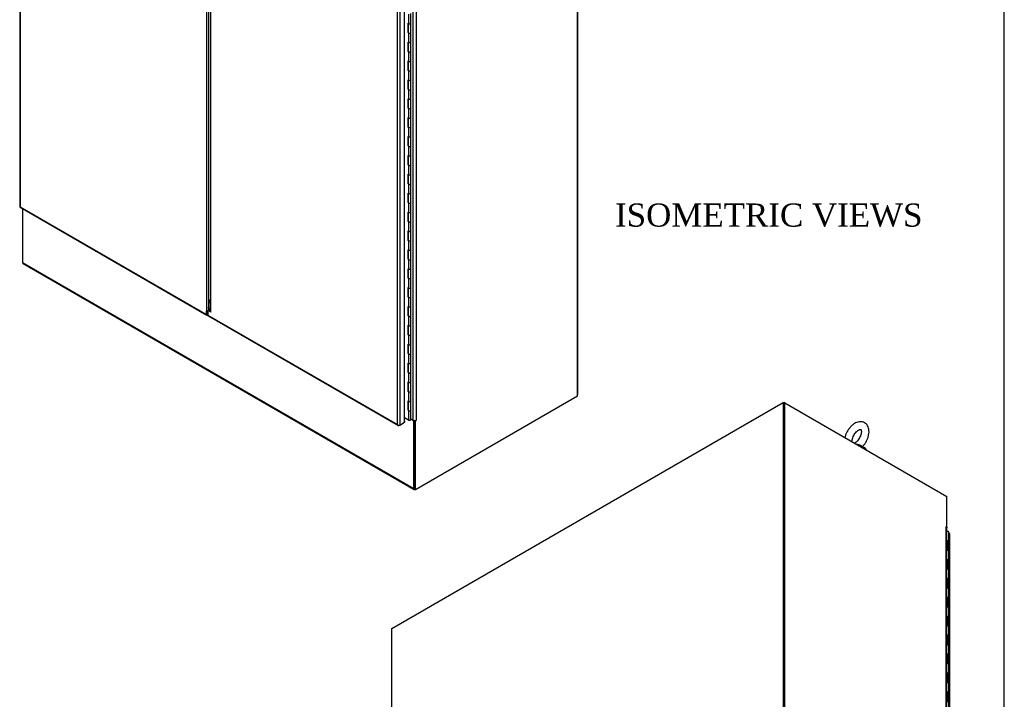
# Model space of a CAD drawing. Header units: inches. Extents: x 1 to 359, y -2 to 239.
# Tile 12 of 13: x 274 to 359, y 118 to 177. Entities that reach past the tile are written whole.
import ezdxf
from ezdxf.enums import TextEntityAlignment as Align

# ---------------------------------------------------------------- set-up
doc = ezdxf.new("R2010")
doc.units = ezdxf.units.IN
doc.header["$MEASUREMENT"] = 0
for name, color, linetype in [('COM44038', 7, 'Continuous'), ('COM48812', 7, 'Continuous'), ('COM54578-79', 7, 'Continuous'), ('COM56746-5', 7, 'Continuous'), ('COM71120-3', 7, 'Continuous'), ('COM71121-3', 7, 'Continuous'), ('COM71122-4', 7, 'Continuous'), ('COM71123-4', 7, 'Continuous'), ('Default', 7, 'Continuous'), ('GSK11033', 7, 'Continuous'), ('SCS00680', 7, 'Continuous'), ('WAF25362', 7, 'Continuous')]:
    doc.layers.add(name, color=color, linetype=linetype)
doc.styles.add('SEACAD_Times_New_Roman', font='times.ttf')

# ---------------------------------------------------------------- blocks, each defined once
blk = doc.blocks.new('SE1')
at = {"layer": 'COM44038', "color": 7, "linetype": 'Continuous'}
for p, q in [((274.03, 226.363), (274.03, 161.096)), ((274.072, 226.265), (274.072, 161.077)), ((290.199, 216.649), (290.199, 152.071)), ((290.401, 152.165), (290.401, 216.342)), ((274.067, 161.031), (290.228, 151.701)), ((274.072, 161.077), (274.071, 161.077)), ((274.071, 161.077), (274.071, 161.077)), ((274.071, 161.077), (274.072, 161.077)), ((274.072, 161.077), (290.199, 151.766)), ((274.072, 161.077), (274.072, 161.077)), ((290.199, 151.766), (290.199, 152.071)), ((290.266, 151.805), (290.266, 152.11)), ((290.312, 151.715), (290.3, 151.708))]:
    blk.add_line(p, q, dxfattribs=at)
blk.add_arc((290.187, 152.36), 0.289, 272.24185, 317.56928, dxfattribs=at)
for centre, major_axis, start_param, end_param in [((274.173, 161.096), (0.143, 0), 3.141593, 3.27243), ((274.139, 161.155), (0.071, 0.124), 3.010756, 3.141593), ((290.3, 151.824), (0.071, 0.124), 2.356194, 3.926991)]:
    blk.add_ellipse(centre, major_axis=major_axis, ratio=0.57735, start_param=start_param, end_param=end_param, dxfattribs=at)
for points in [[(274.031, 161.085), (274.033, 161.083), (274.038, 161.081), (274.048, 161.078), (274.052, 161.078), (274.061, 161.077), (274.066, 161.077), (274.071, 161.077)], [(274.059, 161.037), (274.058, 161.04), (274.058, 161.045), (274.061, 161.056), (274.063, 161.059), (274.066, 161.068), (274.069, 161.072), (274.071, 161.077)]]:
    blk.add_open_spline(points, degree=3, knots=[0, 0, 0, 0, 0.5, 0.5, 0.75, 0.75, 1, 1, 1, 1], dxfattribs=at)
at = {"layer": 'COM48812', "color": 7, "linetype": 'Continuous'}
for q in [(322.319, 218.199), (322.298, 144.808)]:
    blk.add_line((322.319, 144.82), q, dxfattribs=at)
at = {"layer": 'COM54578-79', "color": 7, "linetype": 'Continuous'}
for p, q in [((307.677, 177.737), (307.677, 176.92)), ((307.877, 176.968), (307.877, 177.784)), ((307.677, 176.92), (307.629, 176.948)), ((307.629, 176.131), (307.629, 176.948)), ((307.634, 176.945), (307.634, 176.179)), ((307.643, 176.94), (307.643, 176.151)), ((307.877, 176.151), (307.877, 176.968)), ((307.677, 176.104), (307.629, 176.131)), ((307.634, 176.179), (307.643, 176.174)), ((307.677, 176.104), (307.677, 175.287)), ((307.877, 175.335), (307.877, 176.151)), ((307.677, 175.287), (307.629, 175.315)), ((307.629, 174.498), (307.629, 175.315)), ((307.634, 175.312), (307.634, 174.546)), ((307.643, 175.307), (307.643, 174.518)), ((307.877, 174.518), (307.877, 175.335)), ((307.677, 174.471), (307.629, 174.498)), ((307.634, 174.546), (307.643, 174.541)), ((307.677, 174.471), (307.677, 173.654)), ((307.877, 173.702), (307.877, 174.518)), ((307.677, 173.654), (307.629, 173.682)), ((307.629, 172.865), (307.629, 173.682)), ((307.634, 173.679), (307.634, 172.913)), ((307.643, 173.674), (307.643, 172.885)), ((307.877, 172.885), (307.877, 173.702)), ((307.677, 172.838), (307.629, 172.865)), ((307.634, 172.913), (307.643, 172.908)), ((307.677, 172.838), (307.677, 172.021)), ((307.877, 172.069), (307.877, 172.885)), ((307.677, 172.021), (307.629, 172.049)), ((307.629, 171.232), (307.629, 172.049)), ((307.634, 172.046), (307.634, 171.28)), ((307.634, 171.28), (307.643, 171.275)), ((307.643, 172.041), (307.643, 171.253)), ((307.877, 171.253), (307.877, 172.069)), ((307.877, 170.436), (307.877, 171.253)), ((307.677, 171.205), (307.629, 171.232)), ((307.677, 170.388), (307.629, 170.416)), ((307.629, 169.599), (307.629, 170.416)), ((307.634, 170.413), (307.634, 169.647)), ((307.643, 170.408), (307.643, 169.62)), ((307.677, 171.205), (307.677, 170.388)), ((307.877, 169.62), (307.877, 170.436)), ((307.677, 169.572), (307.629, 169.599)), ((307.634, 169.647), (307.643, 169.642)), ((307.677, 169.572), (307.677, 168.755)), ((307.877, 168.803), (307.877, 169.62)), ((307.677, 168.755), (307.629, 168.783)), ((307.629, 167.966), (307.629, 168.783)), ((307.634, 168.78), (307.634, 168.014)), ((307.643, 168.775), (307.643, 167.987)), ((307.877, 167.987), (307.877, 168.803)), ((307.677, 167.939), (307.629, 167.966)), ((307.634, 168.014), (307.643, 168.009)), ((307.677, 167.939), (307.677, 167.122)), ((307.877, 167.17), (307.877, 167.987)), ((307.677, 167.122), (307.629, 167.15)), ((307.629, 166.333), (307.629, 167.15)), ((307.634, 167.147), (307.634, 166.381)), ((307.643, 167.142), (307.643, 166.354)), ((307.877, 166.354), (307.877, 167.17)), ((307.677, 166.306), (307.629, 166.333)), ((307.634, 166.381), (307.643, 166.376)), ((307.677, 166.306), (307.677, 165.489)), ((307.877, 165.537), (307.877, 166.354)), ((307.677, 165.489), (307.629, 165.517)), ((307.629, 164.7), (307.629, 165.517)), ((307.634, 165.514), (307.634, 164.748)), ((307.643, 165.509), (307.643, 164.721)), ((307.877, 164.721), (307.877, 165.537)), ((307.677, 164.673), (307.629, 164.7)), ((307.634, 164.748), (307.643, 164.743)), ((307.677, 164.673), (307.677, 163.856)), ((307.877, 163.904), (307.877, 164.721)), ((307.677, 163.856), (307.629, 163.884)), ((307.629, 163.067), (307.629, 163.884)), ((307.634, 163.881), (307.634, 163.115)), ((307.643, 163.876), (307.643, 163.088)), ((307.877, 163.088), (307.877, 163.904)), ((307.677, 163.04), (307.629, 163.067)), ((307.634, 163.115), (307.643, 163.11)), ((307.677, 163.04), (307.677, 162.223)), ((307.877, 162.271), (307.877, 163.088)), ((307.677, 162.223), (307.629, 162.251)), ((307.629, 161.434), (307.629, 162.251)), ((307.634, 162.248), (307.634, 161.482)), ((307.643, 162.243), (307.643, 161.455)), ((307.877, 161.455), (307.877, 162.271)), ((307.677, 161.407), (307.629, 161.434)), ((307.634, 161.482), (307.643, 161.477)), ((307.677, 161.407), (307.677, 160.59)), ((307.877, 160.638), (307.877, 161.455)), ((307.677, 160.59), (307.629, 160.618)), ((307.629, 159.801), (307.629, 160.618)), ((307.634, 160.615), (307.634, 159.849)), ((307.643, 160.61), (307.643, 159.822)), ((307.877, 159.822), (307.877, 160.638)), ((307.677, 159.774), (307.629, 159.801)), ((307.634, 159.849), (307.643, 159.844)), ((307.677, 159.774), (307.677, 158.957)), ((307.877, 159.005), (307.877, 159.822)), ((307.677, 158.957), (307.629, 158.985)), ((307.629, 158.168), (307.629, 158.985)), ((307.634, 158.982), (307.634, 158.216)), ((307.643, 158.977), (307.643, 158.189)), ((307.877, 158.189), (307.877, 159.005)), ((307.677, 158.141), (307.629, 158.168)), ((307.634, 158.216), (307.643, 158.211)), ((307.677, 158.141), (307.677, 157.324)), ((307.877, 157.372), (307.877, 158.189)), ((307.677, 157.324), (307.629, 157.352)), ((307.629, 156.535), (307.629, 157.352)), ((307.634, 157.349), (307.634, 156.583)), ((307.643, 157.344), (307.643, 156.556)), ((307.877, 156.556), (307.877, 157.372)), ((307.677, 156.508), (307.629, 156.535)), ((307.634, 156.583), (307.643, 156.578)), ((307.677, 156.508), (307.677, 155.691)), ((307.877, 155.739), (307.877, 156.556)), ((307.677, 155.691), (307.629, 155.719)), ((307.629, 154.902), (307.629, 155.719)), ((307.634, 155.716), (307.634, 154.95)), ((307.643, 155.711), (307.643, 154.923)), ((307.877, 154.923), (307.877, 155.739)), ((307.677, 154.875), (307.629, 154.902)), ((307.634, 154.95), (307.643, 154.945)), ((307.677, 154.875), (307.677, 154.058)), ((307.877, 154.106), (307.877, 154.923)), ((307.677, 154.058), (307.629, 154.086)), ((307.629, 153.269), (307.629, 154.086)), ((307.634, 154.083), (307.634, 153.317)), ((307.643, 154.078), (307.643, 153.29)), ((307.877, 153.29), (307.877, 154.106)), ((307.677, 153.242), (307.629, 153.269)), ((307.634, 153.317), (307.643, 153.312)), ((307.677, 153.242), (307.677, 152.425)), ((307.877, 152.473), (307.877, 153.29)), ((307.677, 152.425), (307.629, 152.453)), ((307.629, 151.636), (307.629, 152.453)), ((307.634, 152.45), (307.634, 151.684)), ((307.634, 151.684), (307.643, 151.679)), ((307.643, 152.445), (307.643, 151.657)), ((307.877, 151.657), (307.877, 152.473)), ((307.877, 150.84), (307.877, 151.657)), ((307.677, 151.609), (307.629, 151.636)), ((307.677, 150.792), (307.629, 150.82)), ((307.629, 150.003), (307.629, 150.82)), ((307.634, 150.817), (307.634, 150.051)), ((307.643, 150.812), (307.643, 150.024)), ((307.677, 151.609), (307.677, 150.792)), ((307.877, 150.024), (307.877, 150.84)), ((307.677, 149.976), (307.629, 150.003)), ((307.634, 150.051), (307.643, 150.046)), ((307.677, 149.976), (307.677, 149.159)), ((307.877, 149.207), (307.877, 150.024)), ((307.677, 149.159), (307.629, 149.187)), ((307.629, 148.37), (307.629, 149.187)), ((307.634, 149.184), (307.634, 148.418)), ((307.643, 149.179), (307.643, 148.391)), ((307.877, 148.391), (307.877, 149.207)), ((307.677, 148.343), (307.629, 148.37)), ((307.634, 148.418), (307.643, 148.413)), ((307.677, 148.343), (307.677, 147.526)), ((307.877, 147.574), (307.877, 148.391)), ((307.677, 147.526), (307.629, 147.554)), ((307.629, 146.737), (307.629, 147.554)), ((307.634, 147.551), (307.634, 146.785)), ((307.643, 147.546), (307.643, 146.758)), ((307.877, 146.758), (307.877, 147.574)), ((307.677, 146.71), (307.629, 146.737)), ((307.634, 146.785), (307.643, 146.78)), ((307.677, 146.71), (307.677, 145.893)), ((307.877, 145.941), (307.877, 146.758)), ((307.677, 145.893), (307.629, 145.921)), ((307.629, 145.104), (307.629, 145.921)), ((307.634, 145.918), (307.634, 145.152)), ((307.643, 145.913), (307.643, 145.125)), ((307.877, 145.125), (307.877, 145.941)), ((307.677, 145.077), (307.629, 145.104)), ((307.634, 145.152), (307.643, 145.147)), ((307.677, 145.077), (307.677, 144.26)), ((307.877, 144.308), (307.877, 145.125)), ((307.629, 143.471), (307.629, 144.288)), ((307.677, 144.26), (307.629, 144.288)), ((307.634, 144.285), (307.634, 143.519)), ((307.643, 144.28), (307.643, 143.492)), ((307.877, 143.492), (307.877, 144.308)), ((307.677, 143.444), (307.629, 143.471)), ((307.634, 143.519), (307.643, 143.514)), ((307.677, 143.444), (307.677, 142.627)), ((307.877, 142.675), (307.877, 143.492)), ((307.677, 142.627), (307.332, 142.826))]:
    blk.add_line(p, q, dxfattribs=at)
for centre, major_axis, start_param, end_param in [((307.76, 176.968), (-0.117, 0), 0.785398, 3.141593), ((307.76, 176.968), (-0.117, 0), 0.785398, 3.141593), ((307.76, 176.151), (0.135, 0), -3.507377, -3.404676), ((307.76, 176.151), (-0.117, 0), 0, 3.141593), ((307.76, 176.151), (-0.117, 0), 0.785398, 3.141593), ((307.76, 175.335), (-0.117, 0), 0.785398, 3.141593), ((307.76, 175.335), (-0.117, 0), 0.785398, 3.141593), ((307.76, 174.518), (0.135, 0), -3.507377, -3.404676), ((307.76, 174.518), (-0.117, 0), 0, 3.141593), ((307.76, 174.518), (-0.117, 0), 0.785398, 3.141593), ((307.76, 173.702), (-0.117, 0), 0.785398, 3.141593), ((307.76, 173.702), (-0.117, 0), 0.785398, 3.141593), ((307.76, 172.885), (0.135, 0), -3.507377, -3.404676), ((307.76, 172.885), (-0.117, 0), 0, 3.141593), ((307.76, 172.885), (-0.117, 0), 0.785398, 3.141593), ((307.76, 171.253), (0.135, 0), -3.507377, -3.404676), ((307.76, 171.253), (-0.117, 0), 0, 3.141593), ((307.76, 172.069), (-0.117, 0), 0.785398, 3.141593), ((307.76, 172.069), (-0.117, 0), 0.785398, 3.141593), ((307.76, 171.253), (-0.117, 0), 0.785398, 3.141593), ((307.76, 170.436), (-0.117, 0), 0.785398, 3.141593), ((307.76, 170.436), (-0.117, 0), 0.785398, 3.141593), ((307.76, 169.62), (0.135, 0), -3.507377, -3.404676), ((307.76, 169.62), (-0.117, 0), 0, 3.141593), ((307.76, 169.62), (-0.117, 0), 0.785398, 3.141593), ((307.76, 168.803), (-0.117, 0), 0.785398, 3.141593), ((307.76, 168.803), (-0.117, 0), 0.785398, 3.141593), ((307.76, 167.987), (0.135, 0), -3.507377, -3.404676), ((307.76, 167.987), (-0.117, 0), 0, 3.141593), ((307.76, 167.987), (-0.117, 0), 0.785398, 3.141593), ((307.76, 167.17), (-0.117, 0), 0.785398, 3.141593), ((307.76, 167.17), (-0.117, 0), 0.785398, 3.141593), ((307.76, 166.354), (0.135, 0), -3.507377, -3.404676), ((307.76, 166.354), (-0.117, 0), 0, 3.141593), ((307.76, 166.354), (-0.117, 0), 0.785398, 3.141593), ((307.76, 165.537), (-0.117, 0), 0.785398, 3.141593), ((307.76, 165.537), (-0.117, 0), 0.785398, 3.141593), ((307.76, 164.721), (0.135, 0), -3.507377, -3.404676), ((307.76, 164.721), (-0.117, 0), 0, 3.141593), ((307.76, 164.721), (-0.117, 0), 0.785398, 3.141593), ((307.76, 163.904), (-0.117, 0), 0.785398, 3.141593), ((307.76, 163.904), (-0.117, 0), 0.785398, 3.141593), ((307.76, 163.088), (0.135, 0), -3.507377, -3.404676), ((307.76, 163.088), (-0.117, 0), 0, 3.141593), ((307.76, 163.088), (-0.117, 0), 0.785398, 3.141593), ((307.76, 162.271), (-0.117, 0), 0.785398, 3.141593), ((307.76, 162.271), (-0.117, 0), 0.785398, 3.141593), ((307.76, 161.455), (0.135, 0), -3.507377, -3.404676), ((307.76, 161.455), (-0.117, 0), 0, 3.141593), ((307.76, 161.455), (-0.117, 0), 0.785398, 3.141593), ((307.76, 160.638), (-0.117, 0), 0.785398, 3.141593), ((307.76, 160.638), (-0.117, 0), 0.785398, 3.141593), ((307.76, 159.822), (0.135, 0), -3.507377, -3.404676), ((307.76, 159.822), (-0.117, 0), 0, 3.141593), ((307.76, 159.822), (-0.117, 0), 0.785398, 3.141593), ((307.76, 159.005), (-0.117, 0), 0.785398, 3.141593), ((307.76, 159.005), (-0.117, 0), 0.785398, 3.141593), ((307.76, 158.189), (0.135, 0), -3.507377, -3.404676), ((307.76, 158.189), (-0.117, 0), 0, 3.141593), ((307.76, 158.189), (-0.117, 0), 0.785398, 3.141593), ((307.76, 157.372), (-0.117, 0), 0.785398, 3.141593), ((307.76, 157.372), (-0.117, 0), 0.785398, 3.141593), ((307.76, 156.556), (0.135, 0), -3.507377, -3.404676), ((307.76, 156.556), (-0.117, 0), 0, 3.141593), ((307.76, 156.556), (-0.117, 0), 0.785398, 3.141593), ((307.76, 155.739), (-0.117, 0), 0.785398, 3.141593), ((307.76, 155.739), (-0.117, 0), 0.785398, 3.141593), ((307.76, 154.923), (0.135, 0), -3.507377, -3.404676), ((307.76, 154.923), (-0.117, 0), 0, 3.141593), ((307.76, 154.923), (-0.117, 0), 0.785398, 3.141593), ((307.76, 154.106), (-0.117, 0), 0.785398, 3.141593), ((307.76, 154.106), (-0.117, 0), 0.785398, 3.141593), ((307.76, 153.29), (0.135, 0), -3.507377, -3.404676), ((307.76, 153.29), (-0.117, 0), 0, 3.141593), ((307.76, 153.29), (-0.117, 0), 0.785398, 3.141593), ((307.76, 151.657), (0.135, 0), -3.507377, -3.404676), ((307.76, 151.657), (-0.117, 0), 0, 3.141593), ((307.76, 152.473), (-0.117, 0), 0.785398, 3.141593), ((307.76, 152.473), (-0.117, 0), 0.785398, 3.141593), ((307.76, 151.657), (-0.117, 0), 0.785398, 3.141593), ((307.76, 150.84), (-0.117, 0), 0.785398, 3.141593), ((307.76, 150.84), (-0.117, 0), 0.785398, 3.141593), ((307.76, 150.024), (0.135, 0), -3.507377, -3.404676), ((307.76, 150.024), (-0.117, 0), 0, 3.141593), ((307.76, 150.024), (-0.117, 0), 0.785398, 3.141593), ((307.76, 149.207), (-0.117, 0), 0.785398, 3.141593), ((307.76, 149.207), (-0.117, 0), 0.785398, 3.141593), ((307.76, 148.391), (0.135, 0), -3.507377, -3.404676), ((307.76, 148.391), (-0.117, 0), 0, 3.141593), ((307.76, 148.391), (-0.117, 0), 0.785398, 3.141593), ((307.76, 147.574), (-0.117, 0), 0.785398, 3.141593), ((307.76, 147.574), (-0.117, 0), 0.785398, 3.141593), ((307.76, 146.758), (0.135, 0), -3.507377, -3.404676), ((307.76, 146.758), (-0.117, 0), 0, 3.141593), ((307.76, 146.758), (-0.117, 0), 0.785398, 3.141593), ((307.76, 145.941), (-0.117, 0), 0.785398, 3.141593), ((307.76, 145.941), (-0.117, 0), 0.785398, 3.141593), ((307.76, 145.125), (0.135, 0), -3.507377, -3.404676), ((307.76, 145.125), (-0.117, 0), 0, 3.141593), ((307.76, 145.125), (-0.117, 0), 0.785398, 3.141593), ((307.76, 144.308), (-0.117, 0), 0.785398, 3.141593), ((307.76, 144.308), (-0.117, 0), 0.785398, 3.141593), ((307.76, 143.492), (0.135, 0), -3.507377, -3.404676), ((307.76, 143.492), (-0.117, 0), 0, 3.141593), ((307.76, 143.492), (-0.117, 0), 0.785398, 3.141593), ((307.76, 142.675), (-0.117, 0), 0.785398, 3.141593), ((307.76, 142.636), (0.05, 0), 4.601828, 4.82295)]:
    blk.add_ellipse(centre, major_axis=major_axis, ratio=0.57735, start_param=start_param, end_param=end_param, dxfattribs=at)
at = {"layer": 'COM56746-5', "color": 7, "linetype": 'Continuous'}
for p, q in [((290.536, 216.335), (290.536, 152.065)), ((290.578, 151.96), (290.578, 216.323)), ((306.705, 142.236), (306.705, 207.425)), ((306.907, 207.464), (306.907, 142.197)), ((307.332, 142.443), (307.332, 207.709)), ((290.401, 152.062), (290.312, 152.011)), ((290.312, 152.011), (290.312, 151.7)), ((290.312, 151.7), (306.705, 142.236)), ((290.468, 152.1), (290.401, 152.062)), ((290.578, 151.96), (290.401, 152.062)), ((290.537, 152.061), (290.468, 152.1)), ((290.342, 151.635), (306.768, 142.151)), ((306.907, 142.197), (307.332, 142.443)), ((307.332, 142.549), (307.357, 142.535)), ((307.357, 142.535), (307.332, 142.52)), ((307.357, 142.457), (307.332, 142.443)), ((307.357, 142.457), (307.357, 142.535)), ((306.705, 142.236), (306.705, 142.236)), ((306.705, 142.236), (306.705, 142.236)), ((306.705, 142.236), (306.705, 142.236)), ((306.705, 142.236), (306.705, 142.236)), ((306.705, 142.236), (306.705, 142.236)), ((306.775, 142.18), (306.759, 142.158)), ((306.907, 142.197), (306.84, 142.158))]:
    blk.add_line(p, q, dxfattribs=at)
for centre, radius, start, end in [((290.69, 152.065), 0.154, 180, 223.04754), ((306.9, 142.408), 0.26, 221.3936, 244.29429), ((306.865, 142.29), 0.169, 198.56886, 231.33198)]:
    blk.add_arc(centre, radius, start, end, dxfattribs=at)
for centre, major_axis, start_param, end_param in [((290.414, 151.759), (0.071, 0.124), 2.356194, 3.141593), ((306.84, 142.275), (0.071, 0.124), 3.010756, 3.926991), ((306.806, 142.256), (0.143, 0), 4.581552, 5.497787)]:
    blk.add_ellipse(centre, major_axis=major_axis, ratio=0.57735, start_param=start_param, end_param=end_param, dxfattribs=at)
at = {"layer": 'COM71120-3', "color": 7, "linetype": 'Continuous'}
for p, q in [((322.298, 144.731), (322.298, 218.109)), ((308.067, 142.614), (308.067, 207.37)), ((308.336, 207.37), (308.336, 142.614)), ((308.269, 136.631), (322.298, 144.731)), ((307.877, 142.724), (308.067, 142.614)), ((308.202, 136.67), (308.202, 142.582)), ((308.214, 142.582), (308.269, 142.551)), ((308.336, 142.589), (308.269, 142.551)), ((308.269, 136.631), (308.269, 142.551)), ((308.313, 142.603), (308.336, 142.589)), ((308.202, 136.67), (308.269, 136.631))]:
    blk.add_line(p, q, dxfattribs=at)
for centre, major_axis, start_param, end_param in [((308.202, 142.691), (0.19, 0), 3.926991, 5.497787), ((308.336, 142.602), (-0.0075, -0.013), 0.785398, 3.926991)]:
    blk.add_ellipse(centre, major_axis=major_axis, ratio=0.57735, start_param=start_param, end_param=end_param, dxfattribs=at)
at = {"layer": 'COM71123-4', "color": 7, "linetype": 'Continuous'}
for p, q in [((274.285, 160.905), (274.285, 156.251)), ((274.285, 156.251), (308.134, 136.709)), ((274.324, 156.164), (308.174, 136.622)), ((307.877, 142.699), (308.134, 142.551)), ((308.189, 142.582), (308.134, 142.551)), ((308.134, 136.709), (308.134, 142.551)), ((308.202, 136.747), (308.202, 142.582))]:
    blk.add_line(p, q, dxfattribs=at)
for centre, end_param in [((274.419, 156.329), 3.141593), ((308.269, 136.786), 3.926991)]:
    blk.add_ellipse(centre, major_axis=(0.095, 0.165), ratio=0.57735, start_param=2.356194, end_param=end_param, dxfattribs=at)
at = {"layer": 'GSK11033', "color": 7, "linetype": 'Continuous'}
for p, q in [((290.536, 153.119), (290.405, 152.829)), ((290.405, 152.829), (290.536, 152.753)), ((290.405, 152.829), (290.405, 152.173)), ((290.3, 152.358), (290.536, 152.222)), ((290.3, 152.358), (290.536, 152.222)), ((290.3, 151.746), (290.3, 152.094)), ((290.3, 151.746), (290.312, 151.739)), ((290.3, 151.746), (290.312, 151.739))]:
    blk.add_line(p, q, dxfattribs=at)
blk = doc.blocks.new('SE7')
at = {"layer": 'COM44038', "color": 7, "linetype": 'Continuous'}
for p, q in [((354.478, 132.818), (354.428, 132.847)), ((354.478, 67.552), (354.478, 132.818)), ((354.519, 67.493), (354.519, 132.76)), ((354.264, 67.675), (354.478, 67.552)), ((354.264, 67.597), (354.41, 67.513)), ((354.41, 67.513), (354.264, 67.597)), ((354.41, 67.435), (354.264, 67.52)), ((354.264, 67.351), (354.41, 67.435)), ((354.264, 67.302), (354.482, 67.428)), ((354.41, 67.513), (354.41, 67.513)), ((354.41, 67.513), (354.41, 67.513)), ((354.455, 67.487), (354.41, 67.513)), ((354.41, 67.513), (354.455, 67.487)), ((354.455, 67.487), (354.518, 67.483)), ((354.455, 67.487), (354.491, 67.435)), ((354.478, 67.474), (354.456, 67.486)), ((354.458, 67.485), (354.478, 67.474)), ((354.478, 67.474), (354.478, 67.474)), ((354.478, 67.474), (354.478, 67.474))]:
    blk.add_line(p, q, dxfattribs=at)
for centre, major_axis, start_param, end_param in [((354.376, 132.76), (-0.143, 0), 3.141593, 3.926991), ((354.41, 67.552), (-0.071, 0.124), 2.356194, 3.27243), ((354.376, 67.493), (-0.143, 0), 3.010756, 3.926991)]:
    blk.add_ellipse(centre, major_axis=major_axis, ratio=0.57735, start_param=start_param, end_param=end_param, dxfattribs=at)
for points in [[(354.518, 67.483), (354.516, 67.48), (354.512, 67.478), (354.501, 67.476), (354.497, 67.475), (354.488, 67.474), (354.483, 67.474), (354.478, 67.474)], [(354.491, 67.435), (354.492, 67.438), (354.491, 67.443), (354.488, 67.453), (354.487, 67.456), (354.483, 67.465), (354.48, 67.469), (354.478, 67.474)]]:
    blk.add_open_spline(points, degree=3, knots=[0, 0, 0, 0, 0.5, 0.5, 0.75, 0.75, 1, 1, 1, 1], dxfattribs=at)
at = {"layer": 'COM48812', "color": 7, "linetype": 'Continuous'}
for p, q in [((306.23, 124.596), (340.079, 144.139)), ((340.079, 144.139), (340.079, 70.76)), ((340.079, 144.139), (340.168, 144.088)), ((340.168, 144.088), (340.168, 70.709)), ((306.23, 51.218), (306.23, 124.596)), ((340.079, 70.76), (306.23, 51.218)), ((340.079, 70.76), (340.168, 70.709)), ((340.168, 70.709), (306.319, 51.167)), ((306.23, 51.218), (306.319, 51.167))]:
    blk.add_line(p, q, dxfattribs=at)
at = {"layer": 'COM54578-79', "color": 7, "linetype": 'Continuous'}
for p, q in [((354.428, 132.112), (354.428, 132.929)), ((354.252, 132.18), (354.305, 132.18)), ((354.305, 131.363), (354.305, 132.18)), ((354.428, 131.296), (354.428, 132.112)), ((354.252, 131.363), (354.305, 131.363)), ((354.428, 130.479), (354.428, 131.296)), ((354.252, 130.547), (354.305, 130.547)), ((354.305, 129.73), (354.305, 130.547)), ((354.428, 129.663), (354.428, 130.479)), ((354.252, 129.73), (354.305, 129.73)), ((354.428, 128.846), (354.428, 129.663)), ((354.252, 128.914), (354.305, 128.914)), ((354.305, 128.097), (354.305, 128.914)), ((354.428, 128.03), (354.428, 128.846)), ((354.252, 128.097), (354.305, 128.097)), ((354.428, 127.213), (354.428, 128.03)), ((354.252, 127.281), (354.305, 127.281)), ((354.305, 126.464), (354.305, 127.281)), ((354.428, 126.397), (354.428, 127.213)), ((354.252, 126.464), (354.305, 126.464)), ((354.428, 125.58), (354.428, 126.397)), ((354.252, 125.648), (354.305, 125.648)), ((354.305, 124.831), (354.305, 125.648)), ((354.428, 124.764), (354.428, 125.58)), ((354.252, 124.831), (354.305, 124.831)), ((354.428, 123.947), (354.428, 124.764)), ((354.252, 124.015), (354.305, 124.015)), ((354.305, 123.198), (354.305, 124.015)), ((354.428, 123.131), (354.428, 123.947)), ((354.252, 123.198), (354.305, 123.198)), ((354.428, 122.314), (354.428, 123.131)), ((354.252, 122.382), (354.305, 122.382)), ((354.305, 121.565), (354.305, 122.382)), ((354.428, 121.498), (354.428, 122.314)), ((354.252, 121.565), (354.305, 121.565)), ((354.428, 120.681), (354.428, 121.498)), ((354.252, 120.749), (354.305, 120.749)), ((354.305, 119.932), (354.305, 120.749)), ((354.428, 119.865), (354.428, 120.681)), ((354.252, 119.932), (354.305, 119.932)), ((354.428, 119.048), (354.428, 119.865)), ((354.252, 119.116), (354.305, 119.116)), ((354.305, 118.299), (354.305, 119.116)), ((354.428, 118.232), (354.428, 119.048)), ((354.252, 118.299), (354.305, 118.299)), ((354.428, 117.415), (354.428, 118.232)), ((354.252, 117.483), (354.305, 117.483)), ((354.305, 116.666), (354.305, 117.483)), ((354.428, 116.599), (354.428, 117.415)), ((354.252, 116.666), (354.305, 116.666)), ((354.428, 115.782), (354.428, 116.599)), ((354.252, 115.85), (354.305, 115.85)), ((354.252, 115.033), (354.305, 115.033)), ((354.305, 115.033), (354.305, 115.85)), ((354.428, 114.966), (354.428, 115.782)), ((354.252, 114.217), (354.305, 114.217)), ((354.305, 113.4), (354.305, 114.217)), ((354.428, 114.149), (354.428, 114.966)), ((354.252, 113.4), (354.305, 113.4)), ((354.428, 113.333), (354.428, 114.149)), ((354.428, 112.517), (354.428, 113.333)), ((354.252, 112.584), (354.305, 112.584)), ((354.305, 111.767), (354.305, 112.584)), ((354.428, 111.7), (354.428, 112.517)), ((354.252, 111.767), (354.305, 111.767)), ((354.428, 110.884), (354.428, 111.7)), ((354.252, 110.951), (354.305, 110.951)), ((354.305, 110.134), (354.305, 110.951)), ((354.428, 110.067), (354.428, 110.884)), ((354.252, 110.134), (354.305, 110.134)), ((354.428, 109.251), (354.428, 110.067)), ((354.252, 109.318), (354.305, 109.318)), ((354.305, 108.502), (354.305, 109.318)), ((354.428, 108.434), (354.428, 109.251)), ((354.252, 108.502), (354.305, 108.502)), ((354.428, 107.618), (354.428, 108.434)), ((354.252, 107.685), (354.305, 107.685)), ((354.305, 106.869), (354.305, 107.685)), ((354.428, 106.801), (354.428, 107.618)), ((354.252, 106.869), (354.305, 106.869)), ((354.428, 105.985), (354.428, 106.801)), ((354.252, 106.052), (354.305, 106.052)), ((354.305, 105.236), (354.305, 106.052)), ((354.428, 105.168), (354.428, 105.985)), ((354.252, 105.236), (354.305, 105.236)), ((354.428, 104.352), (354.428, 105.168)), ((354.252, 104.419), (354.305, 104.419)), ((354.305, 103.603), (354.305, 104.419)), ((354.428, 103.535), (354.428, 104.352)), ((354.252, 103.603), (354.305, 103.603)), ((354.428, 102.719), (354.428, 103.535)), ((354.252, 102.786), (354.305, 102.786)), ((354.305, 101.97), (354.305, 102.786)), ((354.428, 101.902), (354.428, 102.719)), ((354.252, 101.97), (354.305, 101.97)), ((354.428, 101.086), (354.428, 101.902)), ((354.252, 101.153), (354.305, 101.153)), ((354.305, 100.337), (354.305, 101.153)), ((354.428, 100.269), (354.428, 101.086)), ((354.252, 100.337), (354.305, 100.337)), ((354.428, 99.453), (354.428, 100.269)), ((354.252, 99.52), (354.305, 99.52)), ((354.305, 98.704), (354.305, 99.52)), ((354.428, 98.636), (354.428, 99.453)), ((354.252, 98.704), (354.305, 98.704)), ((354.428, 97.82), (354.428, 98.636)), ((354.252, 97.887), (354.305, 97.887)), ((354.305, 97.071), (354.305, 97.887)), ((354.428, 97.003), (354.428, 97.82)), ((354.252, 97.071), (354.305, 97.071)), ((354.428, 96.187), (354.428, 97.003)), ((354.252, 96.254), (354.305, 96.254)), ((354.252, 95.438), (354.305, 95.438)), ((354.305, 95.438), (354.305, 96.254)), ((354.428, 95.37), (354.428, 96.187)), ((354.252, 94.621), (354.305, 94.621)), ((354.305, 93.805), (354.305, 94.621)), ((354.428, 94.554), (354.428, 95.37)), ((354.252, 93.805), (354.305, 93.805)), ((354.428, 93.737), (354.428, 94.554)), ((354.428, 92.921), (354.428, 93.737)), ((354.252, 92.988), (354.305, 92.988)), ((354.305, 92.172), (354.305, 92.988)), ((354.428, 92.104), (354.428, 92.921)), ((354.252, 92.172), (354.305, 92.172)), ((354.428, 91.288), (354.428, 92.104)), ((354.252, 91.355), (354.305, 91.355)), ((354.305, 90.539), (354.305, 91.355)), ((354.428, 90.471), (354.428, 91.288)), ((354.252, 90.539), (354.305, 90.539)), ((354.428, 89.655), (354.428, 90.471)), ((354.252, 89.722), (354.305, 89.722)), ((354.305, 88.906), (354.305, 89.722)), ((354.428, 88.838), (354.428, 89.655)), ((354.252, 88.906), (354.305, 88.906)), ((354.428, 88.022), (354.428, 88.838)), ((354.252, 88.089), (354.305, 88.089)), ((354.305, 87.273), (354.305, 88.089)), ((354.428, 87.205), (354.428, 88.022)), ((354.252, 87.273), (354.305, 87.273)), ((354.428, 86.389), (354.428, 87.205)), ((354.252, 86.456), (354.305, 86.456)), ((354.305, 85.64), (354.305, 86.456)), ((354.428, 85.572), (354.428, 86.389)), ((354.252, 85.64), (354.305, 85.64)), ((354.428, 84.756), (354.428, 85.572)), ((354.252, 84.823), (354.305, 84.823)), ((354.305, 84.007), (354.305, 84.823)), ((354.428, 83.939), (354.428, 84.756)), ((354.252, 84.007), (354.305, 84.007)), ((354.428, 83.123), (354.428, 83.939)), ((354.252, 83.19), (354.305, 83.19)), ((354.305, 82.374), (354.305, 83.19)), ((354.428, 82.306), (354.428, 83.123)), ((354.252, 82.374), (354.305, 82.374)), ((354.428, 81.49), (354.428, 82.306)), ((354.252, 81.557), (354.305, 81.557)), ((354.305, 80.741), (354.305, 81.557)), ((354.428, 80.673), (354.428, 81.49)), ((354.252, 80.741), (354.305, 80.741)), ((354.428, 79.857), (354.428, 80.673)), ((354.252, 79.924), (354.305, 79.924)), ((354.305, 79.108), (354.305, 79.924)), ((354.428, 79.04), (354.428, 79.857)), ((354.252, 79.108), (354.305, 79.108)), ((354.428, 78.224), (354.428, 79.04)), ((354.252, 78.291), (354.305, 78.291)), ((354.305, 77.475), (354.305, 78.291)), ((354.428, 77.407), (354.428, 78.224)), ((354.252, 77.475), (354.305, 77.475)), ((354.428, 76.591), (354.428, 77.407)), ((354.252, 76.658), (354.305, 76.658)), ((354.252, 75.842), (354.305, 75.842)), ((354.305, 75.842), (354.305, 76.658)), ((354.428, 75.774), (354.428, 76.591)), ((354.252, 75.025), (354.305, 75.025)), ((354.305, 74.209), (354.305, 75.025)), ((354.428, 74.958), (354.428, 75.774)), ((354.252, 74.209), (354.305, 74.209)), ((354.428, 74.141), (354.428, 74.958)), ((354.428, 73.325), (354.428, 74.141)), ((354.252, 73.392), (354.305, 73.392)), ((354.305, 72.576), (354.305, 73.392)), ((354.428, 72.508), (354.428, 73.325)), ((354.252, 72.576), (354.305, 72.576)), ((354.428, 71.692), (354.428, 72.508)), ((354.252, 71.759), (354.305, 71.759)), ((354.305, 70.943), (354.305, 71.759)), ((354.428, 70.875), (354.428, 71.692)), ((354.252, 70.943), (354.305, 70.943)), ((354.428, 70.059), (354.428, 70.875)), ((354.252, 70.126), (354.305, 70.126)), ((354.305, 68.493), (354.305, 70.126)), ((354.428, 68.426), (354.428, 70.059)), ((354.428, 68.426), (354.428, 69.242)), ((354.264, 68.493), (354.305, 68.493)), ((354.307, 68.457), (354.264, 68.457)), ((354.264, 68.399), (354.272, 68.403)), ((354.276, 68.361), (354.264, 68.354)), ((354.346, 68.35), (354.264, 68.303)), ((354.272, 68.403), (354.272, 68.408)), ((354.275, 68.401), (354.275, 68.405)), ((354.346, 68.351), (354.39, 68.376)), ((354.346, 68.351), (354.346, 68.35)), ((354.361, 68.426), (354.361, 68.439))]:
    blk.add_line(p, q, dxfattribs=at)
for centre, major_axis, start_param, end_param in [((354.311, 132.929), (0.117, 0), 0, 2.091382), ((354.311, 132.112), (0.117, 0), 0, 1.616314), ((354.311, 132.112), (-0.117, 0), 3.141593, 4.757906), ((354.311, 131.296), (0.117, 0), 0, 2.091382), ((354.311, 131.296), (-0.117, 0), 3.141593, 4.757906), ((354.311, 130.479), (0.117, 0), 0, 1.616314), ((354.311, 130.479), (-0.117, 0), 3.141593, 4.757906), ((354.311, 129.663), (0.117, 0), 0, 2.091382), ((354.311, 129.663), (-0.117, 0), 3.141593, 4.757906), ((354.311, 128.846), (0.117, 0), 0, 1.616314), ((354.311, 128.846), (-0.117, 0), 3.141593, 4.757906), ((354.311, 128.03), (0.117, 0), 0, 2.091382), ((354.311, 128.03), (-0.117, 0), 3.141593, 4.757906), ((354.311, 127.213), (0.117, 0), 0, 1.616314), ((354.311, 127.213), (-0.117, 0), 3.141593, 4.757906), ((354.311, 126.397), (0.117, 0), 0, 2.091382), ((354.311, 126.397), (-0.117, 0), 3.141593, 4.757906), ((354.311, 125.58), (0.117, 0), 0, 1.616314), ((354.311, 125.58), (-0.117, 0), 3.141593, 4.757906), ((354.311, 124.764), (0.117, 0), 0, 2.091382), ((354.311, 124.764), (-0.117, 0), 3.141593, 4.757906), ((354.311, 123.947), (0.117, 0), 0, 1.616314), ((354.311, 123.947), (-0.117, 0), 3.141593, 4.757906), ((354.311, 123.131), (0.117, 0), 0, 2.091382), ((354.311, 123.131), (-0.117, 0), 3.141593, 4.757906), ((354.311, 122.314), (0.117, 0), 0, 1.616314), ((354.311, 122.314), (-0.117, 0), 3.141593, 4.757906), ((354.311, 121.498), (0.117, 0), 0, 2.091382), ((354.311, 121.498), (-0.117, 0), 3.141593, 4.757906), ((354.311, 120.681), (0.117, 0), 0, 1.616314), ((354.311, 120.681), (-0.117, 0), 3.141593, 4.757906), ((354.311, 119.865), (0.117, 0), 0, 2.091382), ((354.311, 119.865), (-0.117, 0), 3.141593, 4.757906), ((354.311, 119.048), (0.117, 0), 0, 1.616314), ((354.311, 119.048), (-0.117, 0), 3.141593, 4.757906), ((354.311, 118.232), (0.117, 0), 0, 2.091382), ((354.311, 118.232), (-0.117, 0), 3.141593, 4.757906), ((354.311, 117.415), (0.117, 0), 0, 1.616314), ((354.311, 117.415), (-0.117, 0), 3.141593, 4.757906), ((354.311, 116.599), (0.117, 0), 0, 2.091382), ((354.311, 116.599), (-0.117, 0), 3.141593, 4.757906), ((354.311, 114.966), (0.117, 0), 0, 2.091382), ((354.311, 115.782), (0.117, 0), 0, 1.616314), ((354.311, 115.782), (-0.117, 0), 3.141593, 4.757906), ((354.311, 114.966), (-0.117, 0), 3.141593, 4.757906), ((354.311, 114.149), (0.117, 0), 0, 1.616314), ((354.311, 114.149), (-0.117, 0), 3.141593, 4.757906), ((354.311, 113.333), (0.117, 0), 0, 2.091382), ((354.311, 113.333), (-0.117, 0), 3.141593, 4.757906), ((354.311, 112.517), (0.117, 0), 0, 1.616314), ((354.311, 112.517), (-0.117, 0), 3.141593, 4.757906), ((354.311, 111.7), (0.117, 0), 0, 2.091382), ((354.311, 111.7), (-0.117, 0), 3.141593, 4.757906), ((354.311, 110.884), (0.117, 0), 0, 1.616314), ((354.311, 110.884), (-0.117, 0), 3.141593, 4.757906), ((354.311, 110.067), (0.117, 0), 0, 2.091382), ((354.311, 110.067), (-0.117, 0), 3.141593, 4.757906), ((354.311, 109.251), (0.117, 0), 0, 1.616314), ((354.311, 109.251), (-0.117, 0), 3.141593, 4.757906), ((354.311, 108.434), (0.117, 0), 0, 2.091382), ((354.311, 108.434), (-0.117, 0), 3.141593, 4.757906), ((354.311, 107.618), (0.117, 0), 0, 1.616314), ((354.311, 107.618), (-0.117, 0), 3.141593, 4.757906), ((354.311, 106.801), (0.117, 0), 0, 2.091382), ((354.311, 106.801), (-0.117, 0), 3.141593, 4.757906), ((354.311, 105.985), (0.117, 0), 0, 1.616314), ((354.311, 105.985), (-0.117, 0), 3.141593, 4.757906), ((354.311, 105.168), (0.117, 0), 0, 2.091382), ((354.311, 105.168), (-0.117, 0), 3.141593, 4.757906), ((354.311, 104.352), (0.117, 0), 0, 1.616314), ((354.311, 104.352), (-0.117, 0), 3.141593, 4.757906), ((354.311, 103.535), (0.117, 0), 0, 2.091382), ((354.311, 103.535), (-0.117, 0), 3.141593, 4.757906), ((354.311, 102.719), (0.117, 0), 0, 1.616314), ((354.311, 102.719), (-0.117, 0), 3.141593, 4.757906), ((354.311, 101.902), (0.117, 0), 0, 2.091382), ((354.311, 101.902), (-0.117, 0), 3.141593, 4.757906), ((354.311, 101.086), (0.117, 0), 0, 1.616314), ((354.311, 101.086), (-0.117, 0), 3.141593, 4.757906), ((354.311, 100.269), (0.117, 0), 0, 2.091382), ((354.311, 100.269), (-0.117, 0), 3.141593, 4.757906), ((354.311, 99.453), (0.117, 0), 0, 1.616314), ((354.311, 99.453), (-0.117, 0), 3.141593, 4.757906), ((354.311, 98.636), (0.117, 0), 0, 2.091382), ((354.311, 98.636), (-0.117, 0), 3.141593, 4.757906), ((354.311, 97.82), (0.117, 0), 0, 1.616314), ((354.311, 97.82), (-0.117, 0), 3.141593, 4.757906), ((354.311, 97.003), (0.117, 0), 0, 2.091382), ((354.311, 97.003), (-0.117, 0), 3.141593, 4.757906), ((354.311, 95.37), (0.117, 0), 0, 2.091382), ((354.311, 96.187), (0.117, 0), 0, 1.616314), ((354.311, 96.187), (-0.117, 0), 3.141593, 4.757906), ((354.311, 95.37), (-0.117, 0), 3.141593, 4.757906), ((354.311, 94.554), (0.117, 0), 0, 1.616314), ((354.311, 94.554), (-0.117, 0), 3.141593, 4.757906), ((354.311, 93.737), (0.117, 0), 0, 2.091382), ((354.311, 93.737), (-0.117, 0), 3.141593, 4.757906), ((354.311, 92.921), (0.117, 0), 0, 1.616314), ((354.311, 92.921), (-0.117, 0), 3.141593, 4.757906), ((354.311, 92.104), (0.117, 0), 0, 2.091382), ((354.311, 92.104), (-0.117, 0), 3.141593, 4.757906), ((354.311, 91.288), (0.117, 0), 0, 1.616314), ((354.311, 91.288), (-0.117, 0), 3.141593, 4.757906), ((354.311, 90.471), (0.117, 0), 0, 2.091382), ((354.311, 90.471), (-0.117, 0), 3.141593, 4.757906), ((354.311, 89.655), (0.117, 0), 0, 1.616314), ((354.311, 89.655), (-0.117, 0), 3.141593, 4.757906), ((354.311, 88.838), (0.117, 0), 0, 2.091382), ((354.311, 88.838), (-0.117, 0), 3.141593, 4.757906), ((354.311, 88.022), (0.117, 0), 0, 1.616314), ((354.311, 88.022), (-0.117, 0), 3.141593, 4.757906), ((354.311, 87.205), (0.117, 0), 0, 2.091382), ((354.311, 87.205), (-0.117, 0), 3.141593, 4.757906), ((354.311, 86.389), (0.117, 0), 0, 1.616314), ((354.311, 86.389), (-0.117, 0), 3.141593, 4.757906), ((354.311, 85.572), (0.117, 0), 0, 2.091382), ((354.311, 85.572), (-0.117, 0), 3.141593, 4.757906), ((354.311, 84.756), (0.117, 0), 0, 1.616314), ((354.311, 84.756), (-0.117, 0), 3.141593, 4.757906), ((354.311, 83.939), (0.117, 0), 0, 2.091382), ((354.311, 83.939), (-0.117, 0), 3.141593, 4.757906), ((354.311, 83.123), (0.117, 0), 0, 1.616314), ((354.311, 83.123), (-0.117, 0), 3.141593, 4.757906), ((354.311, 82.306), (0.117, 0), 0, 2.091382), ((354.311, 82.306), (-0.117, 0), 3.141593, 4.757906), ((354.311, 81.49), (0.117, 0), 0, 1.616314), ((354.311, 81.49), (-0.117, 0), 3.141593, 4.757906), ((354.311, 80.673), (0.117, 0), 0, 2.091382), ((354.311, 80.673), (-0.117, 0), 3.141593, 4.757906), ((354.311, 79.857), (0.117, 0), 0, 1.616314), ((354.311, 79.857), (-0.117, 0), 3.141593, 4.757906), ((354.311, 79.04), (0.117, 0), 0, 2.091382), ((354.311, 79.04), (-0.117, 0), 3.141593, 4.757906), ((354.311, 78.224), (0.117, 0), 0, 1.616314), ((354.311, 78.224), (-0.117, 0), 3.141593, 4.757906), ((354.311, 77.407), (0.117, 0), 0, 2.091382), ((354.311, 77.407), (-0.117, 0), 3.141593, 4.757906), ((354.311, 75.774), (0.117, 0), 0, 2.091382), ((354.311, 76.591), (0.117, 0), 0, 1.616314), ((354.311, 76.591), (-0.117, 0), 3.141593, 4.757906), ((354.311, 75.774), (-0.117, 0), 3.141593, 4.757906), ((354.311, 74.958), (0.117, 0), 0, 1.616314), ((354.311, 74.958), (-0.117, 0), 3.141593, 4.757906), ((354.311, 74.141), (0.117, 0), 0, 2.091382), ((354.311, 74.141), (-0.117, 0), 3.141593, 4.757906), ((354.311, 73.325), (0.117, 0), 0, 1.616314), ((354.311, 73.325), (-0.117, 0), 3.141593, 4.757906), ((354.311, 72.508), (0.117, 0), 0, 2.091382), ((354.311, 72.508), (-0.117, 0), 3.141593, 4.757906), ((354.311, 71.692), (0.117, 0), 0, 1.616314), ((354.311, 71.692), (-0.117, 0), 3.141593, 4.757906), ((354.311, 70.875), (0.117, 0), 0, 2.091382), ((354.311, 70.875), (-0.117, 0), 3.141593, 4.757906), ((354.311, 70.059), (0.117, 0), 0, 1.616314), ((354.311, 70.059), (-0.117, 0), 3.141593, 4.757906), ((354.311, 69.242), (0.117, 0), 0, 2.091382), ((354.311, 68.426), (0.135, 0), 4.346604, 4.975472), ((354.311, 68.426), (0.135, 0), 4.346604, 4.975472), ((354.311, 68.426), (0.117, 0), 0, 1.981092), ((354.311, 68.426), (-0.117, 0), 1.1605, 4.757906), ((354.311, 68.426), (0.055, 0), 1.668555, 2.583994), ((354.311, 68.426), (-0.05, 0), 0.367075, 5.91611), ((354.311, 68.426), (0.055, 0), 3.699191, 4.018026), ((354.311, 68.426), (-0.055, 0), 0.785398, 4.778783)]:
    blk.add_ellipse(centre, major_axis=major_axis, ratio=0.57735, start_param=start_param, end_param=end_param, dxfattribs=at)
at = {"layer": 'COM71120-3', "color": 7, "linetype": 'Continuous'}
for p, q in [((306.251, 51.128), (306.251, 51.205)), ((306.319, 51.167), (306.251, 51.128)), ((306.319, 51.089), (306.251, 51.128))]:
    blk.add_line(p, q, dxfattribs=at)
at = {"layer": 'COM71121-3', "color": 7, "linetype": 'Continuous'}
for p, q in [((340.235, 144.127), (340.168, 144.088)), ((340.168, 70.709), (340.168, 144.088)), ((340.235, 70.748), (340.235, 144.127)), ((340.235, 144.127), (354.264, 136.027)), ((354.264, 133.374), (354.264, 136.027)), ((354.186, 133.406), (354.197, 133.412)), ((354.197, 133.412), (354.264, 133.374)), ((354.197, 68.631), (354.197, 133.388)), ((354.235, 133.357), (354.264, 133.374)), ((354.252, 68.575), (354.252, 133.31)), ((340.235, 70.748), (340.168, 70.709)), ((354.264, 62.649), (340.235, 70.748)), ((354.197, 62.61), (340.168, 70.709)), ((354.186, 68.625), (354.197, 68.631)), ((354.197, 68.607), (354.264, 68.568)), ((354.264, 62.649), (354.264, 68.568)), ((354.264, 62.649), (354.197, 62.61))]:
    blk.add_line(p, q, dxfattribs=at)
for centre, major_axis, start_param, end_param in [((354.197, 133.4), (0.0075, -0.013), 2.356194, 5.497787), ((354.062, 133.31), (-0.19, 0), 3.141593, 3.926991), ((354.197, 68.619), (0.0075, -0.013), 2.356194, 5.497787), ((354.062, 68.554), (-0.19, 0), 3.357369, 3.926991)]:
    blk.add_ellipse(centre, major_axis=major_axis, ratio=0.57735, start_param=start_param, end_param=end_param, dxfattribs=at)
at = {"layer": 'COM71122-4', "color": 7, "linetype": 'Continuous'}
for p, q in [((340.101, 144.127), (340.168, 144.166)), ((340.168, 144.166), (340.235, 144.127)), ((340.168, 144.088), (340.168, 144.166)), ((354.252, 133.303), (354.264, 133.296)), ((354.252, 133.289), (354.264, 133.296)), ((354.264, 133.374), (354.264, 133.296))]:
    blk.add_line(p, q, dxfattribs=at)
at = {"layer": 'COM71123-4', "color": 7, "linetype": 'Continuous'}
for p, q in [((306.319, 51.167), (340.168, 70.709)), ((306.319, 51.089), (340.168, 70.632)), ((340.168, 70.709), (354.13, 62.649)), ((340.168, 70.709), (340.168, 70.632)), ((340.168, 70.632), (354.13, 62.571)), ((320.28, 43.028), (354.13, 62.571)), ((320.375, 43.019), (354.225, 62.562)), ((306.319, 51.167), (306.319, 51.089)), ((320.28, 43.028), (306.319, 51.089))]:
    blk.add_line(p, q, dxfattribs=at)
for centre, end_param in [((354.13, 62.726), 3.926991), ((320.28, 43.183), 3.141593)]:
    blk.add_ellipse(centre, major_axis=(-0.095, 0.165), ratio=0.57735, start_param=2.356194, end_param=end_param, dxfattribs=at)
at = {"layer": 'GSK11033', "color": 7, "linetype": 'Continuous'}
for p, q in [((354.268, 67.595), (354.267, 67.595)), ((354.268, 67.595), (354.444, 67.493)), ((354.268, 67.595), (354.268, 67.595)), ((354.444, 67.493), (354.444, 67.493)), ((354.444, 67.493), (354.444, 67.493))]:
    blk.add_line(p, q, dxfattribs=at)
at = {"layer": 'SCS00680', "color": 7, "linetype": 'Continuous'}
blk.add_ellipse((346.454, 140.089), major_axis=(-0.611, 0), ratio=0.57735, start_param=4.053117, end_param=4.384303, dxfattribs=at)
for points, knots in [([(346.947, 140.337), (346.961, 140.349), (347.034, 140.418), (347.162, 140.583), (347.306, 140.817), (347.418, 141.07), (347.492, 141.33), (347.525, 141.589), (347.51, 141.829), (347.45, 142.038), (347.353, 142.21), (347.218, 142.349), (347.048, 142.446), (346.857, 142.49), (346.66, 142.484), (346.459, 142.43), (346.255, 142.33), (346.055, 142.182), (345.868, 141.994), (345.704, 141.774), (345.567, 141.531), (345.48, 141.313), (345.441, 141.175), (345.43, 141.124)], [0.0066596, 0.0066596, 0.0066596, 0.0066596, 0.0169397, 0.0659672, 0.1148562, 0.1638699, 0.2132783, 0.2634571, 0.314684, 0.3595248, 0.4018297, 0.4425183, 0.4860629, 0.5280832, 0.569997, 0.6136948, 0.6600811, 0.7085858, 0.7577186, 0.8066935, 0.8555842, 0.9046831, 0.933669, 0.933669, 0.933669, 0.933669]), ([(346.053, 140.786), (346.053, 140.811), (346.055, 140.876), (346.081, 141.018), (346.143, 141.194), (346.235, 141.373), (346.351, 141.536), (346.479, 141.67), (346.604, 141.764), (346.712, 141.814), (346.783, 141.826), (346.807, 141.819), (346.806, 141.82), (346.827, 141.797), (346.852, 141.716), (346.858, 141.594), (346.835, 141.437), (346.78, 141.261), (346.694, 141.082), (346.583, 140.914), (346.457, 140.773), (346.347, 140.685), (346.287, 140.648), (346.266, 140.638)], [0, 0, 0, 0, 0.0191163, 0.0559359, 0.093636, 0.1320543, 0.1707204, 0.2090244, 0.2464632, 0.2828416, 0.3187597, 0.3558798, 0.3987749, 0.4408932, 0.4750803, 0.5113274, 0.5478956, 0.5853942, 0.6236946, 0.6623498, 0.7007851, 0.7384405, 0.7587489, 0.7587489, 0.7587489, 0.7587489]), ([(346.448, 140.541), (346.469, 140.539), (346.49, 140.536), (346.568, 140.521), (346.629, 140.506), (346.751, 140.466), (346.812, 140.439), (346.9, 140.387), (346.925, 140.361), (346.932, 140.341)], [0.7875, 0.7875, 0.7875, 0.7875, 0.8125, 0.8125, 0.875, 0.875, 0.9375, 0.9375, 1, 1, 1, 1]), ([(346.893, 140.34), (346.882, 140.349), (346.869, 140.358), (346.81, 140.394), (346.75, 140.421), (346.633, 140.465), (346.578, 140.482), (346.526, 140.495)], [0.0402692, 0.0402692, 0.0402692, 0.0402692, 0.0625, 0.0625, 0.125, 0.125, 0.1815445, 0.1815445, 0.1815445, 0.1815445])]:
    blk.add_open_spline(points, degree=3, knots=knots, dxfattribs=at)
at = {"layer": 'WAF25362', "color": 7, "linetype": 'Continuous'}
blk.add_ellipse((346.454, 139.911), major_axis=(-0.875, 0), ratio=0.57735, start_param=3.422516, end_param=4.431465, dxfattribs=at)
blk = doc.blocks.new('BORDER')
at = {"layer": 'Default', "color": 7, "linetype": 'Continuous'}
blk.add_line((0, 0), (0, 27.86), dxfattribs=at)

msp = doc.modelspace()

# ---------------------------------------------------------------- block references
at = {"layer": 'Default', "color": 7, "xscale": 8.55, "yscale": 8.55, "zscale": 8.55}
msp.add_blockref('BORDER', (359.223, 0.67), dxfattribs=at)
at = {"layer": 'Default'}
for name in ['SE1', 'SE7']:
    msp.add_blockref(name, (0, 0), dxfattribs=at)

# ---------------------------------------------------------------- texts
at = {"layer": 'Default', "color": 7, "linetype": 'Continuous', "style": 'SEACAD_Times_New_Roman'}
msp.add_text('ISOMETRIC VIEWS', height=2, dxfattribs=at).set_placement((325.544, 161.356), align=Align.TOP_LEFT)

doc.saveas('drawing.dxf')
